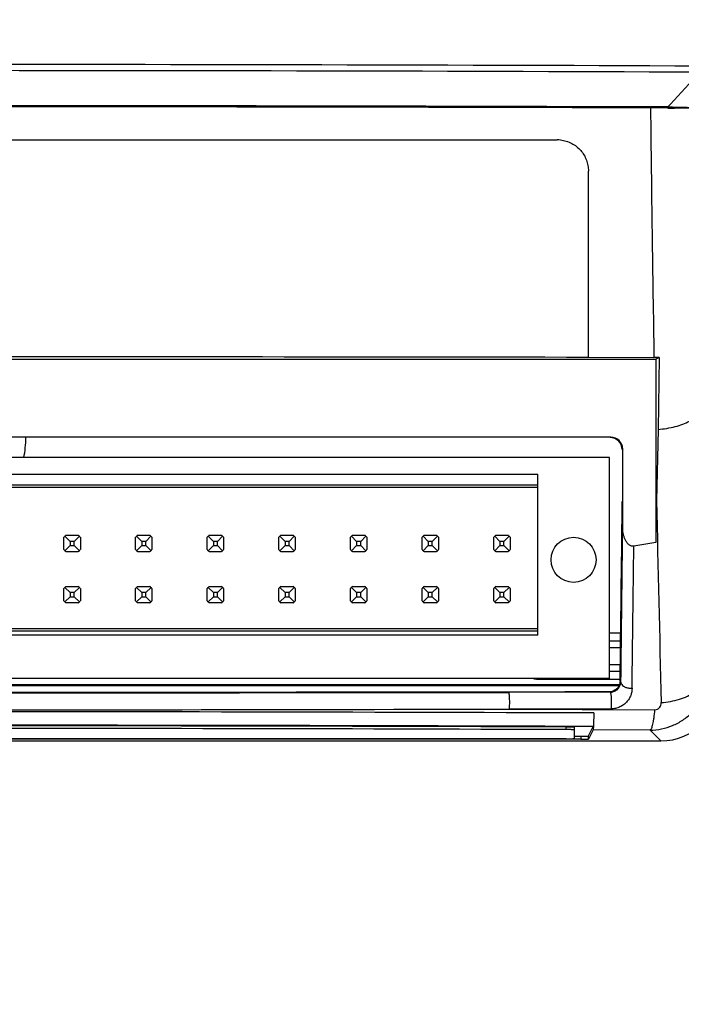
# Model space of a CAD drawing. Header units: inches. Extents: x 0 to 34, y 0 to 22.
# Tile 5 of 45: x 9.7 to 11, y 4.9 to 6.8. Entities that reach past the tile are written whole.
import ezdxf

# ---------------------------------------------------------------- set-up
doc = ezdxf.new("R2010")
doc.units = ezdxf.units.IN
doc.header["$LTSCALE"] = 1.87
doc.header["$MEASUREMENT"] = 0
doc.layers.get('0').update_dxf_attribs({"linetype": 'CONTINUOUS'})
doc.layers.add('DIMENSIONS', color=7, linetype='CONTINUOUS')
doc.styles.get("Standard").update_dxf_attribs({"font": 'txt', "width": 0.8})
doc.dimstyles.new('DIMSTYLE_1', dxfattribs={"dimtxt": 0.125, "dimasz": 0.18, "dimexe": 0.18, "dimexo": 0.0625, "dimgap": 0.09, "dimtad": 0, "dimtih": 1, "dimtoh": 1, "dimdec": 3, "dimzin": 4, "dimdsep": 46, "dimtxsty": 'STANDARD', "dimblk": '_FILLED', "dimblk1": '_FILLED', "dimblk2": '_FILLED', "dimcen": 0.09, "dimadec": 0, "dimazin": 0, "dimtp": 0.01, "dimtm": 0.01, "dimtfac": 1, "dimtdec": 3, "dimtofl": 0, "dimtmove": 0, "dimatfit": 3, "dimldrblk": '_FILLED', "dimfxl": 1, "dimtolj": 1, "dimtzin": 4, "dimarcsym": 0})

# ---------------------------------------------------------------- blocks, each defined once
blk = doc.blocks.new('_FILLED')
at = {"color": 0, "linetype": 'BYBLOCK'}
blk.add_solid([(0, 0), (-1, 0.174), (-1, -0.174)], dxfattribs=at)
blk = doc.blocks.new('*D3')
at = {"layer": 'DIMENSIONS', "color": 2, "linetype": 'CONTINUOUS'}
for p, q in [((11.1363, 6.8656), (11.1363, 3.8497)), ((7.7563, 6.6429), (7.7563, 3.8497)), ((7.7563, 3.9747), (8.7213, 3.9747)), ((11.1363, 3.9747), (10.1713, 3.9747))]:
    blk.add_line(p, q, dxfattribs=at)
at = {"layer": 'DIMENSIONS', "color": 2, "linetype": 'CONTINUOUS', "xscale": 0.18, "yscale": 0.18, "zscale": 0.18, "rotation": 180}
blk.add_blockref('_FILLED', (7.7563, 3.9747), dxfattribs=at)
at = {"layer": 'DIMENSIONS', "color": 2, "linetype": 'CONTINUOUS', "xscale": 0.18, "yscale": 0.18, "zscale": 0.18}
blk.add_blockref('_FILLED', (11.1363, 3.9747), dxfattribs=at)
at = {"layer": 'DIMENSIONS', "color": 2, "linetype": 'CONTINUOUS', "insert": (9.4463, 4.0372), "char_height": 0.125, "width": 1.325, "attachment_point": 2, "line_spacing_factor": 0.9}
blk.add_mtext('3.380{\\Ftxt.shx;\\W1.000000;\\H0.125000; }[85.85]', dxfattribs=at)
blk = doc.blocks.new('*D10')
at = {"layer": 'DIMENSIONS', "color": 2, "linetype": 'CONTINUOUS'}
for p, q in [((10.128, 9.7389), (12.0113, 9.7389)), ((11.8863, 9.7389), (11.8863, 7.6453)), ((11.8863, 5.4229), (11.8863, 7.3953)), ((10.9859, 5.4229), (12.0113, 5.4229))]:
    blk.add_line(p, q, dxfattribs=at)
at = {"layer": 'DIMENSIONS', "color": 2, "linetype": 'CONTINUOUS', "xscale": 0.18, "yscale": 0.18, "zscale": 0.18}
for p, rotation in [((11.8863, 9.7389), 90), ((11.8863, 5.4229), 270)]:
    blk.add_blockref('_FILLED', p, dxfattribs=dict(at, rotation=rotation))
at = {"layer": 'DIMENSIONS', "color": 2, "linetype": 'CONTINUOUS', "insert": (11.8863, 7.5828), "char_height": 0.125, "width": 1.425, "attachment_point": 2, "line_spacing_factor": 0.9}
blk.add_mtext('4.316{\\Ftxt.shx;\\W1.000000;\\H0.125000; }[109.63]', dxfattribs=at)

msp = doc.modelspace()

# ---------------------------------------------------------------- linework, layer by layer
at = {"color": 6, "linetype": 'CONTINUOUS'}
for p, q in [((10.998, 6.7095), (10.9415, 6.648)), ((10.9415, 6.648), (10.9366, 6.6427)), ((10.9367, 6.6407), (10.9494, 6.6407)), ((8.1685, 6.5795), (10.724, 6.5795)), ((10.724, 6.5794), (10.724, 6.5795)), ((10.7839, 6.5194), (10.7838, 6.5194)), ((10.7839, 6.161), (10.7839, 6.5194)), ((7.9793, 6.1574), (10.9133, 6.1574)), ((10.7839, 6.161), (10.9099, 6.1608)), ((10.9201, 6.1608), (10.9133, 6.1574)), ((10.9133, 6.1574), (10.9133, 5.8044)), ((10.9201, 6.1608), (10.9177, 6.0222)), ((10.8268, 6.0074), (8.0658, 6.0074)), ((10.9177, 6.0222), (10.915, 5.8847)), ((10.8497, 5.9844), (10.8497, 5.835)), ((10.915, 5.8847), (10.9133, 5.8044)), ((10.9133, 5.8044), (10.8711, 5.7976)), ((10.8468, 5.6304), (10.8242, 5.6304)), ((10.8242, 5.6154), (10.8468, 5.6154)), ((10.8242, 5.6027), (10.8456, 5.6027)), ((10.8451, 5.5692), (10.8242, 5.5692)), ((10.845, 5.5564), (10.8242, 5.5564)), ((10.6868, 5.5414), (10.8447, 5.5414)), ((10.8462, 5.5362), (10.8447, 5.5376)), ((8.0494, 5.5311), (10.8431, 5.5311)), ((10.8427, 5.5291), (8.0499, 5.5291)), ((10.8258, 5.5166), (10.6306, 5.5163)), ((10.8245, 5.5179), (10.8258, 5.5166)), ((10.8274, 5.4844), (10.6321, 5.4841)), ((10.6321, 5.4841), (10.9112, 5.4829)), ((10.7931, 5.4506), (10.7413, 5.4508)), ((10.784, 5.4325), (10.7931, 5.4506)), ((10.7929, 5.4441), (10.784, 5.4265)), ((10.9025, 5.4437), (10.7929, 5.4441)), ((10.9234, 5.4229), (10.9025, 5.4437)), ((7.9692, 5.4229), (10.9234, 5.4229)), ((10.769, 5.426), (8.1235, 5.426)), ((10.7563, 5.432), (10.769, 5.432)), ((10.769, 5.432), (10.769, 5.426)), ((10.784, 5.4265), (10.784, 5.4325))]:
    msp.add_line(p, q, dxfattribs=at)
at = {"color": 7, "linetype": 'CONTINUOUS'}
for p, q in [((10.8242, 5.9681), (8.0683, 5.9681)), ((10.8242, 5.5429), (10.8242, 5.9681)), ((8.2061, 5.9361), (10.6864, 5.9361)), ((10.6864, 5.6262), (10.6864, 5.9361)), ((8.2061, 5.9159), (10.6864, 5.9159)), ((8.2061, 5.911), (10.6864, 5.911)), ((9.7868, 5.8067), (9.7768, 5.8167)), ((9.7789, 5.8185), (9.8025, 5.8185)), ((9.8046, 5.8167), (9.7947, 5.8067)), ((9.9246, 5.8067), (9.9146, 5.8167)), ((9.9167, 5.8185), (9.9403, 5.8185)), ((9.9424, 5.8167), (9.9325, 5.8067)), ((10.0624, 5.8067), (10.0524, 5.8167)), ((10.0545, 5.8185), (10.0781, 5.8185)), ((10.0802, 5.8167), (10.0703, 5.8067)), ((10.2002, 5.8067), (10.1902, 5.8167)), ((10.1923, 5.8185), (10.2159, 5.8185)), ((10.218, 5.8167), (10.2081, 5.8067)), ((10.338, 5.8067), (10.328, 5.8167)), ((10.3301, 5.8185), (10.3537, 5.8185)), ((10.3558, 5.8167), (10.3458, 5.8067)), ((10.4758, 5.8067), (10.4658, 5.8167)), ((10.4679, 5.8185), (10.4915, 5.8185)), ((10.4936, 5.8167), (10.4836, 5.8067)), ((10.6136, 5.8067), (10.6036, 5.8167)), ((10.6057, 5.8185), (10.6293, 5.8185)), ((10.6214, 5.8067), (10.6314, 5.8167)), ((9.775, 5.7909), (9.775, 5.8146)), ((9.7768, 5.7888), (9.7868, 5.7988)), ((9.7947, 5.8067), (9.7868, 5.8067)), ((9.7868, 5.8067), (9.7868, 5.7988)), ((9.7868, 5.7988), (9.7947, 5.7988)), ((9.7947, 5.7988), (9.7947, 5.8067)), ((9.7947, 5.7988), (9.8047, 5.7888)), ((9.8065, 5.8146), (9.8065, 5.7909)), ((9.9128, 5.7909), (9.9128, 5.8146)), ((9.9146, 5.7888), (9.9246, 5.7988)), ((9.9325, 5.8067), (9.9246, 5.8067)), ((9.9246, 5.8067), (9.9246, 5.7988)), ((9.9246, 5.7988), (9.9325, 5.7988)), ((9.9325, 5.7988), (9.9325, 5.8067)), ((9.9325, 5.7988), (9.9425, 5.7888)), ((9.9443, 5.8146), (9.9443, 5.7909)), ((10.0506, 5.7909), (10.0506, 5.8146)), ((10.0524, 5.7888), (10.0624, 5.7988)), ((10.0703, 5.8067), (10.0624, 5.8067)), ((10.0624, 5.8067), (10.0624, 5.7988)), ((10.0624, 5.7988), (10.0703, 5.7988)), ((10.0703, 5.7988), (10.0703, 5.8067)), ((10.0703, 5.7988), (10.0802, 5.7888)), ((10.0821, 5.8146), (10.0821, 5.7909)), ((10.1884, 5.7909), (10.1884, 5.8146)), ((10.1902, 5.7888), (10.2002, 5.7988)), ((10.2081, 5.8067), (10.2002, 5.8067)), ((10.2002, 5.8067), (10.2002, 5.7988)), ((10.2002, 5.7988), (10.2081, 5.7988)), ((10.2081, 5.7988), (10.2081, 5.8067)), ((10.2081, 5.7988), (10.218, 5.7888)), ((10.2199, 5.8146), (10.2199, 5.7909)), ((10.3262, 5.7909), (10.3262, 5.8146)), ((10.328, 5.7888), (10.338, 5.7988)), ((10.3458, 5.8067), (10.338, 5.8067)), ((10.338, 5.8067), (10.338, 5.7988)), ((10.338, 5.7988), (10.3458, 5.7988)), ((10.3458, 5.7988), (10.3458, 5.8067)), ((10.3458, 5.7988), (10.3558, 5.7888)), ((10.3577, 5.8146), (10.3577, 5.7909)), ((10.464, 5.7909), (10.464, 5.8146)), ((10.4658, 5.7888), (10.4758, 5.7988)), ((10.4836, 5.8067), (10.4758, 5.8067)), ((10.4758, 5.8067), (10.4758, 5.7988)), ((10.4758, 5.7988), (10.4836, 5.7988)), ((10.4836, 5.7988), (10.4836, 5.8067)), ((10.4836, 5.7988), (10.4936, 5.7888)), ((10.4955, 5.8146), (10.4955, 5.7909)), ((10.6018, 5.7909), (10.6018, 5.8146)), ((10.6036, 5.7888), (10.6136, 5.7988)), ((10.6214, 5.8067), (10.6136, 5.8067)), ((10.6136, 5.8067), (10.6136, 5.7988)), ((10.6136, 5.7988), (10.6214, 5.7988)), ((10.6214, 5.7988), (10.6214, 5.8067)), ((10.6314, 5.7888), (10.6214, 5.7988)), ((10.6332, 5.8146), (10.6332, 5.7909)), ((9.8025, 5.787), (9.7789, 5.787)), ((9.9403, 5.787), (9.9167, 5.787)), ((10.0781, 5.787), (10.0545, 5.787)), ((10.2159, 5.787), (10.1923, 5.787)), ((10.3537, 5.787), (10.3301, 5.787)), ((10.4915, 5.787), (10.4679, 5.787)), ((10.6293, 5.787), (10.6057, 5.787)), ((9.775, 5.6925), (9.775, 5.7161)), ((9.7868, 5.7083), (9.7768, 5.7182)), ((9.7789, 5.7201), (9.8025, 5.7201)), ((9.7947, 5.7083), (9.7868, 5.7083)), ((9.7868, 5.7083), (9.7868, 5.7004)), ((9.8047, 5.7182), (9.7947, 5.7083)), ((9.7947, 5.7004), (9.7947, 5.7083)), ((9.8065, 5.7161), (9.8065, 5.6925)), ((9.9128, 5.6925), (9.9128, 5.7161)), ((9.9246, 5.7083), (9.9146, 5.7182)), ((9.9167, 5.7201), (9.9403, 5.7201)), ((9.9325, 5.7083), (9.9246, 5.7083)), ((9.9246, 5.7083), (9.9246, 5.7004)), ((9.9425, 5.7182), (9.9325, 5.7083)), ((9.9325, 5.7004), (9.9325, 5.7083)), ((9.9443, 5.7161), (9.9443, 5.6925)), ((10.0506, 5.6925), (10.0506, 5.7161)), ((10.0624, 5.7083), (10.0524, 5.7182)), ((10.0545, 5.7201), (10.0781, 5.7201)), ((10.0703, 5.7083), (10.0624, 5.7083)), ((10.0624, 5.7083), (10.0624, 5.7004)), ((10.0802, 5.7182), (10.0703, 5.7083)), ((10.0703, 5.7004), (10.0703, 5.7083)), ((10.0821, 5.7161), (10.0821, 5.6925)), ((10.1884, 5.6925), (10.1884, 5.7161)), ((10.2002, 5.7083), (10.1902, 5.7182)), ((10.1923, 5.7201), (10.2159, 5.7201)), ((10.2081, 5.7083), (10.2002, 5.7083)), ((10.2002, 5.7083), (10.2002, 5.7004)), ((10.218, 5.7182), (10.2081, 5.7083)), ((10.2081, 5.7004), (10.2081, 5.7083)), ((10.2199, 5.7161), (10.2199, 5.6925)), ((10.3262, 5.6925), (10.3262, 5.7161)), ((10.338, 5.7083), (10.328, 5.7182)), ((10.3301, 5.7201), (10.3537, 5.7201)), ((10.3458, 5.7083), (10.338, 5.7083)), ((10.338, 5.7083), (10.338, 5.7004)), ((10.3558, 5.7182), (10.3458, 5.7083)), ((10.3458, 5.7004), (10.3458, 5.7083)), ((10.3577, 5.7161), (10.3577, 5.6925)), ((10.464, 5.6925), (10.464, 5.7161)), ((10.4758, 5.7083), (10.4658, 5.7182)), ((10.4679, 5.7201), (10.4915, 5.7201)), ((10.4836, 5.7083), (10.4758, 5.7083)), ((10.4758, 5.7083), (10.4758, 5.7004)), ((10.4936, 5.7182), (10.4836, 5.7083)), ((10.4836, 5.7004), (10.4836, 5.7083)), ((10.4955, 5.7161), (10.4955, 5.6925)), ((10.6018, 5.6925), (10.6018, 5.7161)), ((10.6036, 5.7182), (10.6136, 5.7083)), ((10.6057, 5.7201), (10.6293, 5.7201)), ((10.6214, 5.7083), (10.6136, 5.7083)), ((10.6136, 5.7083), (10.6136, 5.7004)), ((10.6214, 5.7083), (10.6314, 5.7182)), ((10.6214, 5.7004), (10.6214, 5.7083)), ((10.6332, 5.7161), (10.6332, 5.6925)), ((9.7768, 5.6904), (9.7868, 5.7004)), ((9.8025, 5.6886), (9.7789, 5.6886)), ((9.7868, 5.7004), (9.7947, 5.7004)), ((9.7947, 5.7004), (9.8046, 5.6904)), ((9.9146, 5.6904), (9.9246, 5.7004)), ((9.9403, 5.6886), (9.9167, 5.6886)), ((9.9246, 5.7004), (9.9325, 5.7004)), ((9.9325, 5.7004), (9.9424, 5.6904)), ((10.0524, 5.6904), (10.0624, 5.7004)), ((10.0781, 5.6886), (10.0545, 5.6886)), ((10.0624, 5.7004), (10.0703, 5.7004)), ((10.0703, 5.7004), (10.0802, 5.6904)), ((10.1902, 5.6904), (10.2002, 5.7004)), ((10.2159, 5.6886), (10.1923, 5.6886)), ((10.2002, 5.7004), (10.2081, 5.7004)), ((10.2081, 5.7004), (10.218, 5.6904)), ((10.328, 5.6904), (10.338, 5.7004)), ((10.3537, 5.6886), (10.3301, 5.6886)), ((10.338, 5.7004), (10.3458, 5.7004)), ((10.3458, 5.7004), (10.3558, 5.6904)), ((10.4658, 5.6904), (10.4758, 5.7004)), ((10.4915, 5.6886), (10.4679, 5.6886)), ((10.4758, 5.7004), (10.4836, 5.7004)), ((10.4836, 5.7004), (10.4936, 5.6904)), ((10.6136, 5.7004), (10.6036, 5.6904)), ((10.6293, 5.6886), (10.6057, 5.6886)), ((10.6136, 5.7004), (10.6214, 5.7004)), ((10.6314, 5.6904), (10.6214, 5.7004)), ((8.2061, 5.6394), (10.6864, 5.6394)), ((10.6864, 5.634), (8.2061, 5.634)), ((10.6864, 5.6262), (8.2061, 5.6262)), ((10.8242, 5.5429), (8.0683, 5.5429)), ((10.7413, 5.4446), (10.7413, 5.4496)), ((10.7563, 5.4491), (10.7563, 5.4275)), ((10.7413, 5.427), (8.1113, 5.427))]:
    msp.add_line(p, q, dxfattribs=at)
msp.add_circle((10.7553, 5.7713), 0.0433, dxfattribs=at)
at = {"color": 6, "linetype": 'CONTINUOUS'}
for centre, radius, start, end in [((9.4463, -379.4651), 386.1895, 89.769668, 90.230332), ((9.4463, -392.6062), 399.3188, 89.777358, 90.222642), ((9.4463, -452.0322), 458.6773, 89.813833, 90.186167), ((9.4463, -447.3308), 453.9739, 89.8119, 90.183989), ((101.2405, 7.6551), 90.3429, 180.643563, 180.9477), ((10.942, 4.2704), 2.3703, 88.7925, 89.8215), ((10.724, 6.5204), 0.059, 84.1148, 89.9817), ((9.4463, -856.3966), 862.5585, 89.911156, 90.088844), ((10.9014, 1.1634), 4.9974, 89.7861, 89.903), ((9.4463, 6.0134), 0.2557, 349.773, 358.3513), ((9.7202, 5.8829), 1.1286, 359.4077, 0.0308), ((74.1277, 7.1474), 63.2253, 181.144345, 181.496229), ((-112.7056, 7.183), 123.5613, 359.237031, 359.391753), ((-117.6754, 7.2025), 128.5325, 359.257156, 359.39039), ((-117.6262, 7.1849), 128.5048, 359.259543, 359.381442), ((9.4463, 779.7182), 774.2016, 269.898003, 270.101997), ((9.4463, 784.6946), 779.1792, 269.9129099, 270.0870901), ((10.8245, 5.5383), 0.0204, 270.1495, 286.7634), ((9.4463, -370.2917), 375.7707, 89.79449, 90.20551), ((9.4463, 453.5619), 448.0793, 269.848377, 270.151623), ((9.4463, -366.9028), 372.3559, 89.800739, 90.20567)]:
    msp.add_arc(centre, radius, start, end, dxfattribs=at)
at = {"color": 7, "linetype": 'CONTINUOUS'}
for centre, radius, start, end in [((9.7907, 5.8028), 0.0197, 126.8699, 143.1301), ((9.7907, 5.8028), 0.0197, 36.8699, 53.1301), ((9.9285, 5.8028), 0.0197, 126.8699, 143.1301), ((9.9285, 5.8028), 0.0197, 36.8699, 53.1301), ((10.0663, 5.8028), 0.0197, 126.8699, 143.1301), ((10.0663, 5.8028), 0.0197, 36.8699, 53.1301), ((10.2041, 5.8028), 0.0197, 126.8699, 143.1301), ((10.2041, 5.8028), 0.0197, 36.8699, 53.1301), ((10.3419, 5.8028), 0.0197, 126.8699, 143.1301), ((10.3419, 5.8028), 0.0197, 36.8699, 53.1301), ((10.4797, 5.8028), 0.0197, 126.8699, 143.1301), ((10.4797, 5.8028), 0.0197, 36.8699, 53.1301), ((10.6175, 5.8028), 0.0197, 126.8699, 143.1301), ((10.6175, 5.8028), 0.0197, 36.8699, 53.1301), ((9.7907, 5.8028), 0.0197, 216.8699, 233.1301), ((9.7907, 5.8028), 0.0197, 306.8699, 323.1301), ((9.9285, 5.8028), 0.0197, 216.8699, 233.1301), ((9.9285, 5.8028), 0.0197, 306.8699, 323.1301), ((10.0663, 5.8028), 0.0197, 216.8699, 233.1301), ((10.0663, 5.8028), 0.0197, 306.8699, 323.1301), ((10.2041, 5.8028), 0.0197, 216.8699, 233.1301), ((10.2041, 5.8028), 0.0197, 306.8699, 323.1301), ((10.3419, 5.8028), 0.0197, 216.8699, 233.1301), ((10.3419, 5.8028), 0.0197, 306.8699, 323.1301), ((10.4797, 5.8028), 0.0197, 216.8699, 233.1301), ((10.4797, 5.8028), 0.0197, 306.8699, 323.1301), ((10.6175, 5.8028), 0.0197, 216.8699, 233.1301), ((10.6175, 5.8028), 0.0197, 306.8699, 323.1301), ((9.7907, 5.7043), 0.0197, 126.8699, 143.1301), ((9.7907, 5.7043), 0.0197, 36.8699, 53.1301), ((9.9285, 5.7043), 0.0197, 126.8699, 143.1301), ((9.9285, 5.7043), 0.0197, 36.8699, 53.1301), ((10.0663, 5.7043), 0.0197, 126.8699, 143.1301), ((10.0663, 5.7043), 0.0197, 36.8699, 53.1301), ((10.2041, 5.7043), 0.0197, 126.8699, 143.1301), ((10.2041, 5.7043), 0.0197, 36.8699, 53.1301), ((10.3419, 5.7043), 0.0197, 126.8699, 143.1301), ((10.3419, 5.7043), 0.0197, 36.8699, 53.1301), ((10.4797, 5.7043), 0.0197, 126.8699, 143.1301), ((10.4797, 5.7043), 0.0197, 36.8699, 53.1301), ((10.6175, 5.7043), 0.0197, 126.8699, 143.1301), ((10.6175, 5.7043), 0.0197, 36.8699, 53.1301), ((9.7907, 5.7043), 0.0197, 216.8699, 233.1301), ((9.7907, 5.7043), 0.0197, 306.8699, 323.1301), ((9.9285, 5.7043), 0.0197, 216.8699, 233.1301), ((9.9285, 5.7043), 0.0197, 306.8699, 323.1301), ((10.0663, 5.7043), 0.0197, 216.8699, 233.1301), ((10.0663, 5.7043), 0.0197, 306.8699, 323.1301), ((10.2041, 5.7043), 0.0197, 216.8699, 233.1301), ((10.2041, 5.7043), 0.0197, 306.8699, 323.1301), ((10.3419, 5.7043), 0.0197, 216.8699, 233.1301), ((10.3419, 5.7043), 0.0197, 306.8699, 323.1301), ((10.4797, 5.7043), 0.0197, 216.8699, 233.1301), ((10.4797, 5.7043), 0.0197, 306.8699, 323.1301), ((10.6175, 5.7043), 0.0197, 216.8699, 233.1301), ((10.6175, 5.7043), 0.0197, 306.8699, 323.1301), ((9.4285, -366.0781), 371.5301, 89.797576, 90.203375), ((9.4285, -366.079), 371.5259, 89.797569, 90.203376), ((10.7415, 5.0717), 0.3779, 88.8995, 90.0492), ((10.7415, 5.0679), 0.3767, 88.8983, 90.0484)]:
    msp.add_arc(centre, radius, start, end, dxfattribs=at)
at = {"color": 6, "linetype": 'CONTINUOUS'}
for centre, major_axis, ratio, start_param, end_param in [((10.8258, 5.9834), (0.0163, 0.0163), 0.999695, -0.785246, 0.785246), ((10.8267, 5.9844), (-0.0163, -0.0163), 0.999695, 2.356347, 3.926839), ((10.9232, 5.536), (0.08, -0.08), 0.998783, -0.784789, 0.784789), ((10.769, 5.4325), (0.015, 0), 0.034921, -1.570796, -0.017453), ((10.769, 5.4265), (0.015, 0), 0.034921, -1.570796, -0.017453)]:
    msp.add_ellipse(centre, major_axis=major_axis, ratio=ratio, start_param=start_param, end_param=end_param, dxfattribs=at)
for points, knots in [([(10.9366, 6.6427), (10.9406, 6.6427), (10.9484, 6.6426), (10.9596, 6.6425), (10.9694, 6.6422), (10.9775, 6.6419), (10.983, 6.6416), (10.9864, 6.6413), (10.9883, 6.6411), (10.9897, 6.6409), (10.9907, 6.6407), (10.9914, 6.6405), (10.9918, 6.6404), (10.9919, 6.6403)], [0, 0, 0, 0, 0.216974, 0.421649, 0.602172, 0.749587, 0.859426, 0.901129, 0.934663, 0.960604, 0.979628, 0.99246, 1, 1, 1, 1]), ([(10.7301, 6.5792), (10.7339, 6.5788), (10.7413, 6.5773), (10.7518, 6.573), (10.7612, 6.567), (10.7692, 6.5593), (10.7756, 6.5505), (10.7803, 6.5407), (10.7832, 6.5302), (10.7839, 6.523), (10.7839, 6.5194)], [0, 0, 0, 0, 0.129343, 0.257378, 0.383729, 0.508613, 0.63233, 0.755324, 0.877883, 1, 1, 1, 1]), ([(10.9177, 6.0222), (10.9233, 6.0227), (10.9345, 6.024), (10.9505, 6.0274), (10.9651, 6.0321), (10.9778, 6.0378), (10.9869, 6.0436), (10.9929, 6.0486), (10.9976, 6.0535), (11.0011, 6.0589), (11.0031, 6.0646), (11.0035, 6.0674), (11.0036, 6.0688)], [0, 0, 0, 0, 0.164102, 0.321964, 0.469403, 0.603744, 0.723253, 0.777342, 0.827729, 0.918415, 0.960006, 1, 1, 1, 1]), ([(10.8711, 5.7976), (10.8692, 5.7973), (10.865, 5.7979), (10.8601, 5.8015), (10.8565, 5.8063), (10.8538, 5.8117), (10.8519, 5.8173), (10.8506, 5.8231), (10.8499, 5.8291), (10.8497, 5.833), (10.8497, 5.835)], [0, 0, 0, 0, 0.124881, 0.249941, 0.375056, 0.500058, 0.62507, 0.750039, 0.875045, 1, 1, 1, 1]), ([(10.9025, 5.4437), (10.9099, 5.4437), (10.9247, 5.4452), (10.9461, 5.4517), (10.9657, 5.4623), (10.9829, 5.4765), (10.997, 5.4938), (11.0074, 5.5135), (11.0138, 5.5348), (11.0152, 5.5496), (11.0152, 5.557)], [0, 0, 0, 0, 0.12503, 0.250245, 0.375268, 0.500255, 0.625204, 0.750119, 0.875169, 1, 1, 1, 1]), ([(10.9239, 5.4966), (10.9299, 5.497), (10.9417, 5.4985), (10.9586, 5.5026), (10.9742, 5.5085), (10.9878, 5.5159), (10.9992, 5.5248), (11.0078, 5.5347), (11.0134, 5.5455), (11.015, 5.5532), (11.0152, 5.557)], [0, 0, 0, 0, 0.152335, 0.300555, 0.44147, 0.573074, 0.694042, 0.804222, 0.905196, 1, 1, 1, 1]), ([(10.6791, 5.5424), (10.6798, 5.5423), (10.6823, 5.5417), (10.6849, 5.5414), (10.6868, 5.5414)], [0, 0, 0, 0, 0.250957, 1, 1, 1, 1]), ([(10.8447, 5.5376), (10.8447, 5.5357), (10.8441, 5.5317), (10.8418, 5.5272), (10.8391, 5.5239), (10.8357, 5.521), (10.8326, 5.5194), (10.8303, 5.5187)], [0, 0, 0, 0, 0.229045, 0.469031, 0.59477, 0.725607, 1, 1, 1, 1]), ([(10.8322, 5.5177), (10.8347, 5.5185), (10.8389, 5.5208), (10.8432, 5.5258), (10.8456, 5.5309), (10.8462, 5.5345), (10.8462, 5.5362)], [0, 0, 0, 0, 0.314908, 0.570441, 0.793546, 1, 1, 1, 1]), ([(10.8462, 5.5362), (10.8462, 5.5353), (10.8466, 5.5337), (10.8474, 5.5322), (10.8479, 5.5315)], [0, 0, 0, 0, 0.481643, 1, 1, 1, 1]), ([(10.6321, 5.4842), (10.6322, 5.4858), (10.6323, 5.4892), (10.6324, 5.4944), (10.6324, 5.4997), (10.6323, 5.5041), (10.6321, 5.5073), (10.6319, 5.5095), (10.6318, 5.5114), (10.6316, 5.513), (10.6314, 5.5144), (10.6312, 5.5153), (10.631, 5.5159), (10.6308, 5.5162), (10.6307, 5.5163), (10.6306, 5.5163)], [0, 0, 0, 0, 0.148021, 0.313262, 0.48277, 0.644301, 0.718302, 0.78582, 0.845661, 0.89677, 0.938126, 0.96905, 0.98936, 0.995703, 1, 1, 1, 1]), ([(10.8258, 5.5166), (10.8269, 5.5166), (10.8291, 5.5168), (10.8312, 5.5173), (10.8322, 5.5177)], [0, 0, 0, 0, 0.501641, 1, 1, 1, 1]), ([(10.8258, 5.5166), (10.8259, 5.5166), (10.826, 5.5164), (10.8263, 5.5158), (10.8267, 5.5145), (10.827, 5.5124), (10.8272, 5.5107), (10.8273, 5.5097)], [0, 0, 0, 0, 0.03589, 0.094664, 0.293086, 0.598789, 1, 1, 1, 1]), ([(10.8679, 5.5242), (10.8677, 5.5195), (10.8664, 5.5123), (10.8621, 5.5036), (10.8575, 5.4974), (10.8515, 5.4921), (10.8442, 5.4878), (10.8361, 5.4851), (10.8303, 5.4844), (10.8274, 5.4844)], [0, 0, 0, 0, 0.224652, 0.341696, 0.463639, 0.591129, 0.724034, 0.861612, 1, 1, 1, 1]), ([(10.8479, 5.5315), (10.8488, 5.5303), (10.8513, 5.528), (10.8561, 5.5257), (10.8618, 5.5243), (10.8658, 5.5241), (10.8679, 5.5242)], [0, 0, 0, 0, 0.208203, 0.450399, 0.719513, 1, 1, 1, 1]), ([(10.8273, 5.5097), (10.8275, 5.5078), (10.8277, 5.5036), (10.8278, 5.4972), (10.8278, 5.4908), (10.8276, 5.4865), (10.8274, 5.4845)], [0, 0, 0, 0, 0.230459, 0.493951, 0.761015, 1, 1, 1, 1]), ([(10.9112, 5.4829), (10.9131, 5.4829), (10.9169, 5.4838), (10.9211, 5.4872), (10.9235, 5.4918), (10.9239, 5.495), (10.9239, 5.4965)], [0, 0, 0, 0, 0.277867, 0.537738, 0.775104, 1, 1, 1, 1]), ([(10.7941, 5.4766), (10.7941, 5.4743), (10.794, 5.4699), (10.7939, 5.4636), (10.7937, 5.4582), (10.7936, 5.4536), (10.7934, 5.4503), (10.7933, 5.4481), (10.7932, 5.4469), (10.7932, 5.4459), (10.7931, 5.4451), (10.793, 5.4445), (10.7929, 5.4442), (10.7929, 5.4441)], [0, 0, 0, 0, 0.214982, 0.407759, 0.575973, 0.717741, 0.831907, 0.878301, 0.917417, 0.949187, 0.973554, 0.990481, 1, 1, 1, 1]), ([(10.9112, 5.4829), (10.9107, 5.4776), (10.9099, 5.4701), (10.9085, 5.4607), (10.9074, 5.4551), (10.9063, 5.4506), (10.9053, 5.4476), (10.9044, 5.4457), (10.9038, 5.4448), (10.9032, 5.4441), (10.9028, 5.4438), (10.9025, 5.4437)], [0, 0, 0, 0, 0.392997, 0.557295, 0.697139, 0.811349, 0.899111, 0.933135, 0.960838, 0.98274, 1, 1, 1, 1])]:
    msp.add_open_spline(points, degree=3, knots=knots, dxfattribs=at)
at = {"color": 7, "linetype": 'CONTINUOUS'}
for points, knots in [([(10.7563, 5.4491), (10.7563, 5.4491), (10.7562, 5.4492), (10.7561, 5.4492), (10.756, 5.4492), (10.7556, 5.4493), (10.755, 5.4493), (10.7542, 5.4494), (10.7531, 5.4494), (10.7518, 5.4495), (10.7503, 5.4495), (10.7493, 5.4495), (10.7487, 5.4496)], [0, 0, 0, 0, 0.006245, 0.019944, 0.041792, 0.071796, 0.155847, 0.271064, 0.415948, 0.587758, 0.783456, 1, 1, 1, 1]), ([(10.7563, 5.4441), (10.7563, 5.4441), (10.7562, 5.4442), (10.7561, 5.4442), (10.756, 5.4442), (10.7556, 5.4443), (10.755, 5.4443), (10.7542, 5.4444), (10.7531, 5.4444), (10.7518, 5.4445), (10.7503, 5.4445), (10.7493, 5.4446), (10.7487, 5.4446)], [0, 0, 0, 0, 0.006246, 0.019946, 0.041794, 0.071797, 0.155846, 0.271056, 0.41593, 0.587732, 0.783434, 1, 1, 1, 1]), ([(10.7413, 5.427), (10.7423, 5.427), (10.7442, 5.427), (10.7469, 5.427), (10.7495, 5.427), (10.7515, 5.4271), (10.7528, 5.4271), (10.7537, 5.4272), (10.7545, 5.4272), (10.7551, 5.4273), (10.7556, 5.4273), (10.7559, 5.4274), (10.7562, 5.4274), (10.7563, 5.4274), (10.7563, 5.4275), (10.7563, 5.4275)], [0, 0, 0, 0, 0.193564, 0.381209, 0.554281, 0.705503, 0.77128, 0.829662, 0.880024, 0.921873, 0.954943, 0.979002, 0.993878, 0.99791, 1, 1, 1, 1])]:
    msp.add_open_spline(points, degree=3, knots=knots, dxfattribs=at)

# ---------------------------------------------------------------- dimensions: what is measured, and where the dimension line sits
at = {"layer": 'DIMENSIONS', "color": 2, "linetype": 'CONTINUOUS'}
dim = msp.add_linear_dim(base=(11.8863, 9.7389), p1=(10.9859, 5.4229), p2=(10.128, 9.7389), angle=90, dimstyle='DIMSTYLE_1', dxfattribs=at)
dim.commit()
dim.dimension.update_dxf_attribs({"geometry": '*D10', "text_midpoint": (11.7363, 7.5203), "dimtype": 160})
dim = msp.add_linear_dim(base=(11.1363, 3.9747), p1=(7.7563, 6.6429), p2=(11.1363, 6.8656), dimstyle='DIMSTYLE_1', dxfattribs=at)
dim.commit()
dim.dimension.update_dxf_attribs({"geometry": '*D3', "text_midpoint": (9.2963, 3.9747), "dimtype": 160})

doc.saveas('drawing.dxf')
